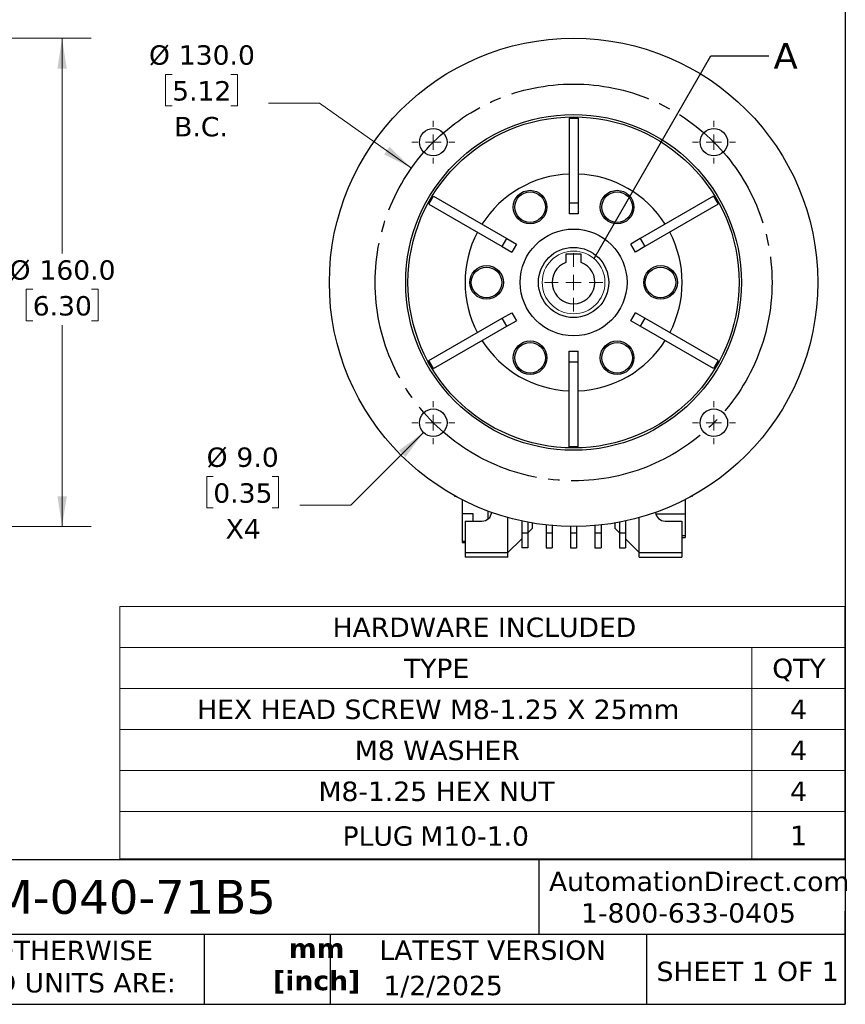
# Model space of a CAD drawing. Header units: millimetres. Extents: x 19 to 819, y 19 to 629.
# Tile 4 of 8: x 549 to 819, y 19 to 342. Entities that reach past the tile are written whole.
import ezdxf

# ---------------------------------------------------------------- set-up
doc = ezdxf.new("R2010")
doc.units = ezdxf.units.MM
doc.header["$LTSCALE"] = 3
doc.linetypes.add('SLD-Center', pattern=[19.05, 15.24, -1.27, 1.27, -1.27])
doc.linetypes.add('SLD-Solid', pattern=[0])
doc.layers.add('CENTER', color=40, linetype='SLD-Center')
doc.layers.add('TEXT', color=140, linetype='SLD-Solid', lineweight=25)
doc.styles.add('SLDTEXTSTYLE0', font='VERDANA.TTF')
doc.styles.add('SLDTEXTSTYLE1', font='VERDANAB.TTF')
doc.styles.get("Standard").update_dxf_attribs({"font": 'VERDANA.TTF'})
doc.dimstyles.new('SLDDIMSTYLE1', dxfattribs={"dimtxt": 6.474023, "dimasz": 9.906, "dimexe": 0, "dimexo": 0.0625, "dimgap": 1.618506, "dimtad": 0, "dimtih": 1, "dimtoh": 1, "dimrnd": 1e-09, "dimzin": 4, "dimdsep": 46, "dimtxsty": 'SLDTEXTSTYLE0', "dimsah": 1, "dimcen": 0, "dimadec": 0, "dimazin": 1, "dimtfac": 1, "dimtofl": 0, "dimtmove": 0, "dimatfit": 3, "dimfxl": 0, "dimfrac": 2, "dimtolj": 1, "dimtzin": 12, "dimarcsym": 0})
doc.dimstyles.new('SLDDIMSTYLE2', dxfattribs={"dimtxt": 6.474023, "dimasz": 9.906, "dimexe": 0, "dimexo": 0.0625, "dimgap": 1.618506, "dimtad": 0, "dimtih": 1, "dimtoh": 1, "dimrnd": 1e-09, "dimzin": 4, "dimdsep": 46, "dimtxsty": 'SLDTEXTSTYLE0', "dimsah": 1, "dimcen": 0.09, "dimadec": 0, "dimazin": 1, "dimtfac": 1, "dimtofl": 0, "dimtmove": 0, "dimatfit": 3, "dimfxl": 0, "dimfrac": 2, "dimtolj": 1, "dimtzin": 12, "dimarcsym": 0})
doc.dimstyles.new('SLDDIMSTYLE7', dxfattribs={"dimtxt": 0.18, "dimasz": 9.906, "dimexe": 0, "dimexo": 0.0625, "dimgap": 0, "dimtad": 0, "dimtih": 1, "dimtoh": 1, "dimdec": 0, "dimrnd": 1e-09, "dimzin": 0, "dimdsep": 46, "dimtxsty": 'Standard', "dimblk1": 'NONE', "dimblk2": 'NONE', "dimsah": 1, "dimcen": 0.09, "dimadec": 0, "dimazin": 0, "dimtfac": 9.906, "dimtdec": 0, "dimtofl": 0, "dimtmove": 0, "dimatfit": 3, "dimldrblk": 'NONE', "dimfxl": 0, "dimfrac": 2, "dimtolj": 1, "dimtzin": 0, "dimarcsym": 0})

# ---------------------------------------------------------------- blocks, each defined once
blk = doc.blocks.new('SW_TABLEANNOTATION_0')
at = {"color": 0, "linetype": 'SLD-Solid', "lineweight": 18}
for p, q in [((0, 0), (0, -13.43)), ((0, 0), (207.08, 0)), ((207.08, 0), (237.54, 0)), ((237.54, 0), (237.54, -13.43)), ((0, -13.43), (0, -26.86)), ((0, -13.43), (207.08, -13.43)), ((207.08, -13.43), (207.08, -26.86)), ((207.08, -13.43), (237.54, -13.43)), ((237.54, -13.43), (237.54, -26.86)), ((0, -26.86), (0, -40.3)), ((0, -26.86), (207.08, -26.86)), ((207.08, -26.86), (207.08, -40.3)), ((207.08, -26.86), (237.54, -26.86)), ((237.54, -26.86), (237.54, -40.3)), ((0, -40.3), (0, -53.73)), ((0, -40.3), (207.08, -40.3)), ((207.08, -40.3), (207.08, -53.73)), ((207.08, -40.3), (237.54, -40.3)), ((237.54, -40.3), (237.54, -53.73)), ((0, -53.73), (0, -67.16)), ((0, -53.73), (207.08, -53.73)), ((207.08, -53.73), (207.08, -67.16)), ((207.08, -53.73), (237.54, -53.73)), ((237.54, -53.73), (237.54, -67.16)), ((0, -67.16), (0, -82.71)), ((0, -67.16), (207.08, -67.16)), ((207.08, -67.16), (207.08, -82.71)), ((207.08, -67.16), (237.54, -67.16)), ((237.54, -67.16), (237.54, -82.71)), ((0, -82.71), (207.08, -82.71)), ((207.08, -82.71), (237.54, -82.71))]:
    blk.add_line(p, q, dxfattribs=at)
at = {"color": 0, "linetype": 'Continuous', "lineweight": 0, "char_height": 6.35, "attachment_point": 1, "style": 'SLDTEXTSTYLE0'}
for s, insert in [('HARDWARE INCLUDED', (69.73, -3.68)), ('TYPE', (93.1, -17.12)), ('QTY', (213.76, -17.12)), ('HEX HEAD SCREW M8-1.25 X 25mm', (25.36, -30.55)), ('4', (219.62, -30.55)), ('M8 WASHER', (77.02, -43.98)), ('4', (219.62, -43.98)), ('M8-1.25 HEX NUT', (65.13, -57.41)), ('4', (219.62, -57.41)), ('PLUG', (73, -72.08)), ('M10-1.0', (98.47, -72.08)), ('1', (219.62, -71.9))]:
    blk.add_mtext(s, dxfattribs=dict(at, insert=insert))
blk = doc.blocks.new('_D_9')
at = {"color": 7, "linetype": 'SLD-Solid', "lineweight": 0}
for p, q in [((482.39, 335.6), (572.11, 335.6)), ((562.58, 335.6), (562.58, 265.08)), ((552.96, 253.34), (550.79, 253.34)), ((550.79, 253.34), (550.79, 243.05)), ((572.2, 253.34), (574.38, 253.34)), ((574.38, 253.34), (574.38, 243.05)), ((550.79, 243.05), (552.96, 243.05)), ((574.38, 243.05), (572.2, 243.05)), ((562.58, 175.6), (562.58, 241.6)), ((482.39, 175.6), (572.11, 175.6))]:
    blk.add_line(p, q, dxfattribs=at)
at = {"color": 7, "linetype": 'SLD-Solid', "lineweight": 18}
for points in [[(562.58, 335.6), (561.06, 325.69), (564.11, 325.69)], [(562.58, 175.6), (564.11, 185.5), (561.06, 185.5)]]:
    blk.add_solid(points, dxfattribs=at)
at = {"color": 7, "linetype": 'SLD-Solid', "lineweight": 18, "char_height": 6.35, "attachment_point": 1, "style": 'SLDTEXTSTYLE0'}
for s, insert in [('%%c', (545.38, 262.85)), ('160.0', (555.16, 262.85)), ('6.30', (552.96, 251.12))]:
    blk.add_mtext(s, dxfattribs=dict(at, insert=insert))
blk = doc.blocks.new('_D_15')
at = {"color": 7, "linetype": 'SLD-Solid', "lineweight": 0}
for p, q in [((598.63, 323.78), (596.45, 323.78)), ((596.45, 323.78), (596.45, 313.49)), ((617.86, 323.78), (620.04, 323.78)), ((620.04, 323.78), (620.04, 313.49)), ((596.45, 313.49), (598.63, 313.49)), ((620.04, 313.49), (617.86, 313.49)), ((646.88, 314.38), (630.21, 314.38)), ((677.04, 293.09), (646.88, 314.38))]:
    blk.add_line(p, q, dxfattribs=at)
at = {"color": 7, "linetype": 'SLD-Solid', "lineweight": 18}
blk.add_solid([(677.04, 293.09), (669.83, 300.04), (668.07, 297.55)], dxfattribs=at)
at = {"color": 7, "linetype": 'SLD-Solid', "lineweight": 18, "char_height": 6.35, "attachment_point": 1, "style": 'SLDTEXTSTYLE0'}
for s, insert in [('%%c', (591.05, 333.3)), ('130.0', (600.82, 333.3)), ('5.12', (598.63, 321.56)), ('B.C.', (599.3, 309.82))]:
    blk.add_mtext(s, dxfattribs=dict(at, insert=insert))
blk = doc.blocks.new('_D_16')
at = {"color": 7, "linetype": 'SLD-Solid', "lineweight": 0}
for p, q in [((680.99, 206.45), (657.14, 182.6)), ((612.12, 192), (609.95, 192)), ((609.95, 192), (609.95, 181.71)), ((631.36, 192), (633.53, 192)), ((633.53, 192), (633.53, 181.71)), ((609.95, 181.71), (612.12, 181.71)), ((633.53, 181.71), (631.36, 181.71)), ((657.14, 182.6), (640.47, 182.6))]:
    blk.add_line(p, q, dxfattribs=at)
at = {"color": 7, "linetype": 'SLD-Solid', "lineweight": 18}
blk.add_solid([(680.99, 206.45), (672.91, 200.53), (675.07, 198.37)], dxfattribs=at)
at = {"color": 7, "linetype": 'SLD-Solid', "lineweight": 18, "char_height": 6.35, "attachment_point": 1, "style": 'SLDTEXTSTYLE0'}
for s, insert in [('%%c', (609.93, 201.51)), ('9.0', (619.7, 201.51)), ('0.35', (612.12, 189.77)), ('X4', (616.15, 178.03))]:
    blk.add_mtext(s, dxfattribs=dict(at, insert=insert))
blk = doc.blocks.new('SW_CENTERMARKSYMBOL_13')
at = {"color": 0, "linetype": 'SLD-Solid', "lineweight": 18}
for p, q in [((0, 5.08), (0, 9.54)), ((-5.08, 0), (-9.54, 0)), ((0, 0), (-2.54, 0)), ((0, 0), (0, 2.54)), ((0, 0), (0, -2.54)), ((0, 0), (2.54, 0)), ((5.08, 0), (9.54, 0)), ((0, -5.08), (0, -9.54))]:
    blk.add_line(p, q, dxfattribs=at)
blk = doc.blocks.new('SW_CENTERMARKSYMBOL_14')
at = {"color": 0, "linetype": 'SLD-Solid', "lineweight": 18}
for p, q in [((0, 5.08), (0, 7.04)), ((-5.08, 0), (-7.04, 0)), ((0, 0), (-2.54, 0)), ((0, 0), (0, 2.54)), ((0, 0), (0, -2.54)), ((0, 0), (2.54, 0)), ((5.08, 0), (7.04, 0)), ((0, -5.08), (0, -7.04))]:
    blk.add_line(p, q, dxfattribs=at)
blk = doc.blocks.new('SW_CENTERMARKSYMBOL_15')
at = {"color": 0, "linetype": 'SLD-Solid', "lineweight": 18}
for p, q in [((0, 5.08), (0, 7.04)), ((-5.08, 0), (-7.04, 0)), ((0, 0), (-2.54, 0)), ((0, 0), (0, 2.54)), ((0, 0), (0, -2.54)), ((0, 0), (2.54, 0)), ((5.08, 0), (7.04, 0)), ((0, -5.08), (0, -7.04))]:
    blk.add_line(p, q, dxfattribs=at)
blk = doc.blocks.new('SW_CENTERMARKSYMBOL_16')
at = {"color": 0, "linetype": 'SLD-Solid', "lineweight": 18}
for p, q in [((0, 5.08), (0, 7.04)), ((-5.08, 0), (-7.04, 0)), ((0, 0), (-2.54, 0)), ((0, 0), (0, 2.54)), ((0, 0), (0, -2.54)), ((0, 0), (2.54, 0)), ((5.08, 0), (7.04, 0)), ((0, -5.08), (0, -7.04))]:
    blk.add_line(p, q, dxfattribs=at)
blk = doc.blocks.new('SW_CENTERMARKSYMBOL_17')
at = {"color": 0, "linetype": 'SLD-Solid', "lineweight": 18}
for p, q in [((0, 5.08), (0, 7.04)), ((-5.08, 0), (-7.04, 0)), ((0, 0), (-2.54, 0)), ((0, 0), (0, 2.54)), ((0, 0), (0, -2.54)), ((0, 0), (2.54, 0)), ((5.08, 0), (7.04, 0)), ((0, -5.08), (0, -7.04))]:
    blk.add_line(p, q, dxfattribs=at)
blk = doc.blocks.new('_None')

msp = doc.modelspace()

# ---------------------------------------------------------------- linework, layer by layer
for p, q in [((728.639, 309.437), (728.639, 281.697)), ((728.639, 309.437), (731.639, 309.437)), ((731.639, 309.437), (731.639, 281.697)), ((682.762, 281.218), (684.262, 283.816)), ((682.762, 281.218), (706.785, 267.348)), ((684.262, 283.816), (708.285, 269.946)), ((728.639, 281.697), (731.639, 281.697)), ((728.639, 281.697), (728.639, 278.097)), ((731.639, 281.697), (731.639, 278.097)), ((776.015, 283.816), (751.992, 269.946)), ((777.515, 281.218), (753.492, 267.348)), ((776.015, 283.816), (777.515, 281.218)), ((731.639, 278.097), (728.639, 278.097)), ((706.785, 267.348), (708.285, 269.946)), ((708.285, 269.946), (711.403, 268.146)), ((711.403, 268.146), (709.903, 265.548)), ((751.992, 269.946), (748.874, 268.146)), ((750.374, 265.548), (748.874, 268.146)), ((751.992, 269.946), (753.492, 267.348)), ((706.785, 267.348), (709.903, 265.548)), ((732.639, 264.897), (727.639, 264.897)), ((727.639, 264.897), (727.639, 262.135)), ((732.639, 262.135), (732.639, 264.897)), ((753.492, 267.348), (750.374, 265.548)), ((706.785, 243.846), (709.903, 245.646)), ((709.903, 245.646), (711.403, 243.048)), ((748.874, 243.048), (750.374, 245.646)), ((753.492, 243.846), (750.374, 245.646)), ((682.762, 229.976), (706.785, 243.846)), ((708.285, 241.248), (706.785, 243.846)), ((708.285, 241.248), (711.403, 243.048)), ((751.992, 241.248), (748.874, 243.048)), ((753.492, 243.846), (751.992, 241.248)), ((777.515, 229.976), (753.492, 243.846)), ((684.262, 227.378), (708.285, 241.248)), ((776.015, 227.378), (751.992, 241.248)), ((728.639, 233.097), (731.639, 233.097)), ((728.639, 229.497), (728.639, 233.097)), ((731.639, 229.497), (731.639, 233.097)), ((684.262, 227.378), (682.762, 229.976)), ((728.639, 201.757), (728.639, 229.497)), ((731.639, 229.497), (728.639, 229.497)), ((731.639, 201.757), (731.639, 229.497)), ((777.515, 229.976), (776.015, 227.378)), ((731.639, 201.757), (728.639, 201.757)), ((691.139, 185.747), (691.139, 185.597)), ((691.139, 185.597), (691.409, 185.597)), ((693.639, 184.409), (693.639, 179.835)), ((766.639, 184.409), (766.639, 179.819)), ((768.868, 185.597), (769.139, 185.597)), ((769.139, 185.597), (769.139, 185.747)), ((694.639, 183.905), (694.639, 183.797)), ((694.857, 183.797), (694.639, 183.797)), ((765.639, 183.797), (765.42, 183.797)), ((765.639, 183.905), (765.639, 183.797)), ((693.639, 179.835), (697.139, 179.835)), ((693.639, 179.835), (693.639, 170.694)), ((697.139, 179.835), (697.139, 177.397)), ((702.139, 178.097), (702.139, 180.657)), ((708.639, 167.097), (708.639, 178.54)), ((751.639, 167.097), (751.639, 178.54)), ((757.035, 179.819), (766.639, 179.819)), ((766.639, 179.819), (766.639, 172.563)), ((694.639, 177.397), (694.639, 167.097)), ((694.639, 177.397), (700.139, 177.397)), ((713.139, 177.424), (713.139, 173.597)), ((715.139, 177.016), (715.139, 173.597)), ((715.139, 173.597), (716.639, 175.097)), ((716.639, 175.097), (716.639, 176.744)), ((721.139, 176.105), (721.139, 173.597)), ((723.139, 175.904), (723.139, 173.597)), ((729.139, 175.603), (729.139, 173.597)), ((731.139, 175.603), (731.139, 173.597)), ((737.139, 175.904), (737.139, 173.597)), ((739.139, 176.105), (739.139, 173.597)), ((743.639, 176.744), (743.639, 175.097)), ((743.639, 175.097), (745.139, 173.597)), ((745.139, 177.016), (745.139, 173.597)), ((747.139, 177.424), (747.139, 173.597)), ((760.139, 177.397), (765.639, 177.397)), ((765.639, 177.397), (765.639, 167.097)), ((708.639, 167.097), (713.139, 171.597)), ((713.139, 173.597), (715.139, 173.597)), ((713.139, 173.597), (713.139, 171.597)), ((713.139, 171.597), (713.139, 168.597)), ((715.139, 173.597), (715.139, 168.597)), ((721.139, 173.597), (723.139, 173.597)), ((721.139, 173.597), (721.139, 168.597)), ((723.139, 173.597), (723.139, 168.597)), ((729.139, 173.597), (731.139, 173.597)), ((729.139, 173.597), (729.139, 168.597)), ((731.139, 173.597), (731.139, 168.597)), ((737.139, 173.597), (739.139, 173.597)), ((737.139, 173.597), (737.139, 168.597)), ((739.139, 173.597), (739.139, 168.597)), ((745.139, 173.597), (745.139, 168.597)), ((745.139, 173.597), (747.139, 173.597)), ((747.139, 173.597), (747.139, 171.597)), ((747.139, 171.597), (751.639, 167.097)), ((747.139, 171.597), (747.139, 168.597)), ((766.639, 172.563), (765.639, 172.563)), ((765.639, 172.007), (766.639, 172.007)), ((766.639, 172.563), (766.639, 172.007)), ((694.639, 170.694), (693.639, 170.694)), ((693.639, 170.694), (693.639, 170.347)), ((693.639, 170.347), (694.639, 170.347)), ((715.139, 168.597), (713.139, 168.597)), ((721.139, 168.597), (723.139, 168.597)), ((729.139, 168.597), (731.139, 168.597)), ((737.139, 168.597), (739.139, 168.597)), ((745.139, 168.597), (747.139, 168.597)), ((694.639, 167.097), (708.639, 167.097)), ((694.639, 167.097), (694.639, 165.597)), ((708.639, 165.597), (694.639, 165.597)), ((708.639, 165.597), (708.639, 167.097)), ((751.639, 167.097), (765.639, 167.097)), ((751.639, 165.597), (751.639, 167.097)), ((751.639, 165.597), (765.639, 165.597)), ((765.639, 167.097), (765.639, 165.597))]:
    msp.add_line(p, q)
for centre, radius in [((730.139, 255.597), 80), ((730.139, 255.597), 55), ((730.139, 255.597), 54.25), ((684.177, 301.559), 4.5), ((776.1, 301.559), 4.5), ((715.889, 280.279), 5.5), ((715.889, 280.279), 5), ((744.389, 280.279), 5.5), ((744.389, 280.279), 5), ((730.139, 255.597), 17.5), ((730.139, 255.597), 11.5), ((701.639, 255.597), 5.5), ((701.639, 255.597), 5), ((758.639, 255.597), 5.5), ((758.639, 255.597), 5), ((715.889, 230.915), 5.5), ((715.889, 230.915), 5), ((744.389, 230.915), 5.5), ((744.389, 230.915), 5), ((684.177, 209.635), 4.5), ((776.1, 209.635), 4.5)]:
    msp.add_circle(centre, radius)
at = {"color": 7, "linetype": 'SLD-Solid', "lineweight": 18}
msp.add_circle((730.139, 255.597), 10.284, dxfattribs=at)
for centre, radius, start, end in [((730.139, 255.597), 35.56, 92.41758, 147.58242), ((730.139, 255.597), 35.56, 32.41758, 87.58242), ((730.139, 255.597), 35.56, 152.41758, 207.58242), ((730.139, 255.597), 35.56, 332.41758, 27.58242), ((730.139, 255.597), 7, 110.92483, 69.07517), ((730.139, 255.597), 35.56, 212.41758, 267.58242), ((730.139, 255.597), 35.56, 272.41758, 327.58242), ((700.139, 180.597), 3.2, 270, 353.36351), ((760.139, 180.597), 3.2, 186.06994, 270)]:
    msp.add_arc(centre, radius, start, end)
at = {"layer": 'CENTER', "linetype": 'SLD-Center'}
msp.add_circle((730.139, 255.597), 65, dxfattribs=at)
at = {"layer": 'TEXT'}
for p, q in [((819.15, 628.65), (819.15, 19.05)), ((819.15, 66.378), (19.05, 66.378)), ((718.726, 66.378), (718.726, 41.91)), ((819.15, 19.05), (819.15, 49.53)), ((819.15, 41.91), (19.05, 41.91)), ((609.073, 41.91), (609.073, 19.05)), ((650.436, 41.91), (650.436, 19.05)), ((754.046, 41.91), (754.046, 19.05)), ((19.05, 19.05), (819.15, 19.05))]:
    msp.add_line(p, q, dxfattribs=at)

# ---------------------------------------------------------------- block references
at = {"color": 7, "linetype": 'Continuous', "lineweight": 0}
for name, p in [('SW_CENTERMARKSYMBOL_14', (684.177, 301.559)), ('SW_CENTERMARKSYMBOL_17', (776.1, 301.559)), ('SW_CENTERMARKSYMBOL_13', (730.139, 255.597)), ('SW_CENTERMARKSYMBOL_15', (684.177, 209.635)), ('SW_CENTERMARKSYMBOL_16', (776.1, 209.635)), ('SW_TABLEANNOTATION_0', (581.461, 149.44))]:
    msp.add_blockref(name, p, dxfattribs=at)

# ---------------------------------------------------------------- texts
at = {"color": 7, "linetype": 'SLD-Solid', "lineweight": 18, "insert": (795.638, 334.091), "char_height": 8.467, "attachment_point": 1, "style": 'SLDTEXTSTYLE0'}
msp.add_mtext('A', dxfattribs=at)
at = {"color": 179, "linetype": 'SLD-Solid', "lineweight": 18, "char_height": 6.35, "attachment_point": 1, "style": 'SLDTEXTSTYLE0'}
for s, insert in [('AutomationDirect.com', (722.085, 62.509)), ('1-800-633-0405', (732.575, 52.191))]:
    msp.add_mtext(s, dxfattribs=dict(at, insert=insert))
at = {"layer": 'TEXT'}
for s, insert, char_height, attachment_point, style in [('WGA-40M-040-71B5', (477.623, 59.822), 11.1125, 1, 'SLDTEXTSTYLE0'), ('UNLESS OTHERWISE ^JSPECIFIED UNITS ARE:', (502.824, 39.873), 6.35, 1, 'SLDTEXTSTYLE0'), ('mm^J[inch]', (645.973, 40.617), 6.35, 2, 'SLDTEXTSTYLE1'), ('LATEST VERSION', (703.656, 39.972), 6.35, 2, 'SLDTEXTSTYLE0'), ('SHEET 1 OF 1', (757.324, 33.034), 6.35, 1, 'SLDTEXTSTYLE0'), ('1/2/2025', (667.838, 28.389), 6.35, 1, 'SLDTEXTSTYLE0')]:
    msp.add_mtext(s, dxfattribs=dict(at, insert=insert, char_height=char_height, attachment_point=attachment_point, style=style))

# ---------------------------------------------------------------- dimensions: what is measured, and where the dimension line sits
at = {"color": 7, "linetype": 'SLD-Solid', "lineweight": 18}
dim = msp.add_linear_dim(base=(562.583, 175.597), p1=(478.583, 335.597), p2=(478.583, 175.597), angle=90, text='%%c<>', dimstyle='SLDDIMSTYLE2', dxfattribs=at)
dim.commit()
dim.dimension.update_dxf_attribs({"geometry": '_D_9', "text_midpoint": (562.583, 253.339), "dimtype": 160})
for p1, p2, text, picture, middle in [((783.238, 218.108), (677.039, 293.086), '<>\\PB.C.', '_D_15', (608.245, 317.728)), ((687.359, 212.817), (680.995, 206.453), '<>\\PX4', '_D_16', (621.739, 185.941))]:
    dim = msp.add_diameter_dim_2p(p1=p1, p2=p2, text=text, dimstyle='SLDDIMSTYLE1', dxfattribs=at)
    dim.commit()
    dim.dimension.update_dxf_attribs({"geometry": picture, "text_midpoint": middle, "dimtype": 163})

# ---------------------------------------------------------------- leaders
at = {"color": 7, "linetype": 'SLD-Solid', "lineweight": 18, "has_arrowhead": 0}
msp.add_leader([(736.852, 263.387), (775.088, 329.862), (794.138, 329.862)], dimstyle='SLDDIMSTYLE7', dxfattribs=at)

doc.saveas('drawing.dxf')
